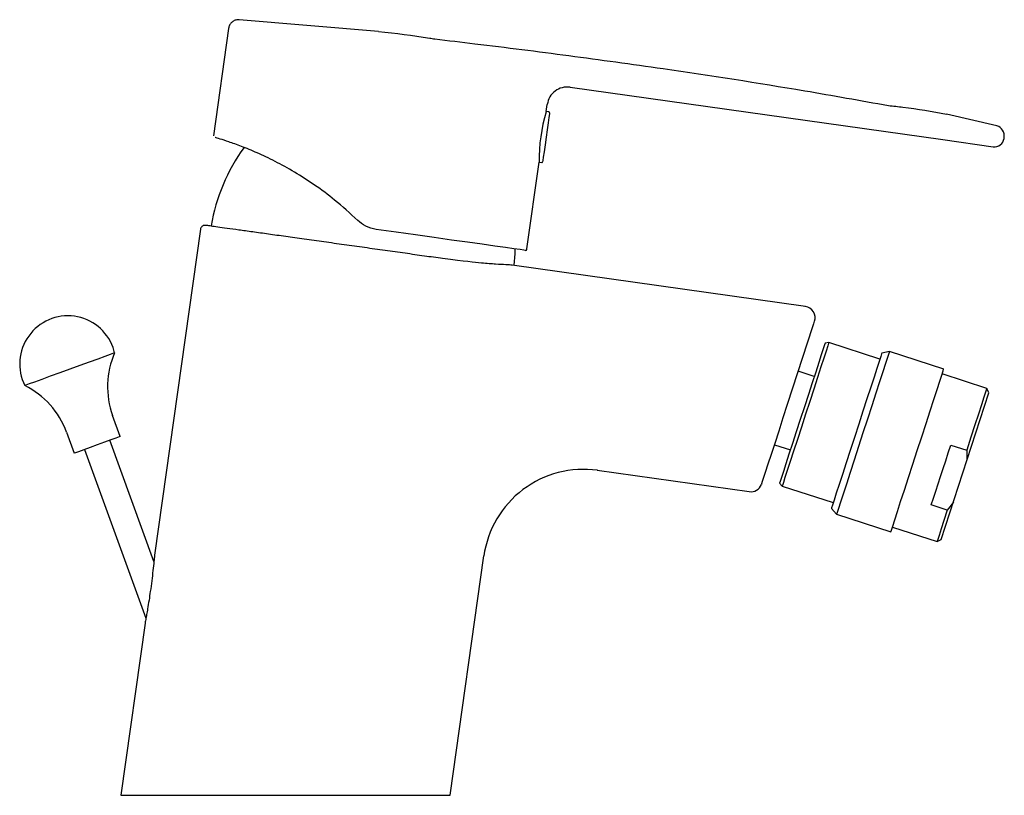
# Model space of a CAD drawing. Header units: millimetres. Extents: x 3953.285 to 3953.432, y 1838.635 to 1838.75.
import ezdxf

# ---------------------------------------------------------------- set-up
doc = ezdxf.new("R2010")
doc.units = ezdxf.units.MM
doc.layers.add('SANINDUSA', color=3, linetype='Continuous')

msp = doc.modelspace()

# ---------------------------------------------------------------- linework, layer by layer
at = {"layer": 'SANINDUSA'}
for p, q in [((3953.338626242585, 1838.748688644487), (3953.317867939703, 1838.750432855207)), ((3953.316285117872, 1838.749144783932), (3953.31403771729, 1838.733153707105)), ((3953.367158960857, 1838.740369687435), (3953.422723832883, 1838.732560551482)), ((3953.363620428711, 1838.736747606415), (3953.363770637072, 1838.737816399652)), ((3953.364016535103, 1838.736691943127), (3953.363620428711, 1838.736747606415)), ((3953.430776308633, 1838.734634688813), (3953.423260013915, 1838.736375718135)), ((3953.422723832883, 1838.732560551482), (3953.430200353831, 1838.731509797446)), ((3953.43183804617, 1838.732743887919), (3953.431859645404, 1838.732897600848)), ((3953.360743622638, 1838.716278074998), (3953.362562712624, 1838.729221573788)), ((3953.362562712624, 1838.729221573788), (3953.362958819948, 1838.72916590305)), ((3953.312078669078, 1838.71921434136), (3953.305251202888, 1838.670634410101)), ((3953.402224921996, 1838.707698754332), (3953.358555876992, 1838.713868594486)), ((3953.402218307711, 1838.707678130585), (3953.402217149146, 1838.707674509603)), ((3953.403471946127, 1838.705119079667), (3953.403593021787, 1838.705491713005)), ((3953.399583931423, 1838.693152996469), (3953.403347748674, 1838.70473683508)), ((3953.40572609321, 1838.70234842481), (3953.405161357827, 1838.702228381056)), ((3953.413334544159, 1838.699876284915), (3953.40572609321, 1838.70234842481)), ((3953.414749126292, 1838.700993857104), (3953.413619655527, 1838.700753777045)), ((3953.422833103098, 1838.698367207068), (3953.414749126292, 1838.700993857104)), ((3953.403550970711, 1838.697272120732), (3953.401173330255, 1838.698044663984)), ((3953.429258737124, 1838.69549079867), (3953.422601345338, 1838.697653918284)), ((3953.42957976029, 1838.694860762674), (3953.429258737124, 1838.69549079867)), ((3953.422472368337, 1838.672986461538), (3953.42957976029, 1838.694860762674)), ((3953.30014191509, 1838.688326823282), (3953.298995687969, 1838.691476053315)), ((3953.292135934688, 1838.688979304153), (3953.293282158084, 1838.685830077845)), ((3953.305158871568, 1838.669718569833), (3953.298591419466, 1838.687762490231)), ((3953.397619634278, 1838.687107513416), (3953.399997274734, 1838.686334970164)), ((3953.423887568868, 1838.687050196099), (3953.426265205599, 1838.686277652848)), ((3953.294832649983, 1838.686394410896), (3953.303972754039, 1838.661282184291)), ((3953.426265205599, 1838.686277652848), (3953.426305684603, 1838.684784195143)), ((3953.371176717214, 1838.683305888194), (3953.393870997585, 1838.68011641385)), ((3953.395727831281, 1838.68128514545), (3953.395688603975, 1838.681175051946)), ((3953.398386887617, 1838.681378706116), (3953.398773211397, 1838.680949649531)), ((3953.398773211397, 1838.680949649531), (3953.406381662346, 1838.678477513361)), ((3953.406096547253, 1838.677600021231), (3953.406869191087, 1838.676741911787)), ((3953.423370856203, 1838.677369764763), (3953.420993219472, 1838.678142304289)), ((3953.424281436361, 1838.678554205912), (3953.423370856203, 1838.677369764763)), ((3953.406869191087, 1838.676741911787), (3953.414953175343, 1838.674115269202)), ((3953.415184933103, 1838.674828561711), (3953.42184233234, 1838.672665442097)), ((3953.42184233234, 1838.672665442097), (3953.422472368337, 1838.672986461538)), ((3953.349302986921, 1838.634873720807), (3953.354313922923, 1838.670528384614)), ((3953.303828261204, 1838.660509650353), (3953.300225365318, 1838.634873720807)), ((3953.300225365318, 1838.634873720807), (3953.349302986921, 1838.634873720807))]:
    msp.add_line(p, q, dxfattribs=at)
at = {"layer": 'SANINDUSA', "flags": 128}
for points in [[(3953.364101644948, 1838.736578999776), (3953.364076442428, 1838.736399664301), (3953.364003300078, 1838.735879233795), (3953.363889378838, 1838.735068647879), (3953.363745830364, 1838.734047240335), (3953.363586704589, 1838.732915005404), (3953.363427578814, 1838.731782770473), (3953.36328403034, 1838.730761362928), (3953.3631701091, 1838.729950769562), (3953.363096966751, 1838.729430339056), (3953.36307176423, 1838.729251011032)], [(3953.360461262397, 1838.716065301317), (3953.360275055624, 1838.716091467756), (3953.359719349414, 1838.716169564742), (3953.358802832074, 1838.71629837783), (3953.357539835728, 1838.716475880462), (3953.355950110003, 1838.716699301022), (3953.35405851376, 1838.716965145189), (3953.351894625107, 1838.717269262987), (3953.349492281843, 1838.717606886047), (3953.34688904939, 1838.717972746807), (3953.344125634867, 1838.718361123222), (3953.341245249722, 1838.718765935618), (3953.338292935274, 1838.719180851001)], [(3953.358838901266, 1838.713840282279), (3953.358956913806, 1838.71552649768), (3953.358975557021, 1838.716274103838)], [(3953.405161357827, 1838.702228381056), (3953.405157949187, 1838.702217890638), (3953.405076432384, 1838.701967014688), (3953.404888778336, 1838.701389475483), (3953.404601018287, 1838.700503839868), (3953.404222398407, 1838.699338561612), (3953.403765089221, 1838.697931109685), (3953.403243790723, 1838.69632671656), (3953.402675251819, 1838.694576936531), (3953.402077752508, 1838.692738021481), (3953.401470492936, 1838.690869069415), (3953.400872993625, 1838.689030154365), (3953.400304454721, 1838.687280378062), (3953.399783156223, 1838.685675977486), (3953.399325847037, 1838.684268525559), (3953.398947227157, 1838.683103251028), (3953.398659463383, 1838.682217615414), (3953.39847181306, 1838.681640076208), (3953.398390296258, 1838.681389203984), (3953.398386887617, 1838.681378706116)], [(3953.40572609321, 1838.70234842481), (3953.405694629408, 1838.702251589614), (3953.405555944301, 1838.701824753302), (3953.405310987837, 1838.701070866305), (3953.404967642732, 1838.700014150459), (3953.404536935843, 1838.698688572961), (3953.404032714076, 1838.697136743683), (3953.403471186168, 1838.695408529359), (3953.402870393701, 1838.693559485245), (3953.402249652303, 1838.69164903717)], [(3953.299303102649, 1838.700791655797), (3953.299135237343, 1838.700730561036), (3953.298640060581, 1838.700550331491), (3953.297842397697, 1838.700260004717), (3953.296782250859, 1838.699874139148), (3953.295512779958, 1838.699412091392), (3953.294097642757, 1838.698897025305), (3953.292607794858, 1838.698354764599), (3953.29111794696, 1838.697812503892), (3953.289702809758, 1838.697297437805), (3953.288433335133, 1838.696835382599), (3953.287373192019, 1838.69644952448), (3953.286575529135, 1838.696159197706), (3953.286080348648, 1838.695978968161), (3953.285912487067, 1838.69591786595)], [(3953.413619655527, 1838.700753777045), (3953.413589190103, 1838.700660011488), (3953.413454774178, 1838.700246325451), (3953.413216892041, 1838.699514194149), (3953.412882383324, 1838.698484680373), (3953.412460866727, 1838.69718739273), (3953.411964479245, 1838.695659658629), (3953.411407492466, 1838.693945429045), (3953.410805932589, 1838.692094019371), (3953.410177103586, 1838.690158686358), (3953.409539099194, 1838.688195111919), (3953.408910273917, 1838.68625978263), (3953.408308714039, 1838.684408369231), (3953.40775172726, 1838.682694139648), (3953.407255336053, 1838.681166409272), (3953.406833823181, 1838.679869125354), (3953.406499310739, 1838.678839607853), (3953.406261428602, 1838.67810747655), (3953.406127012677, 1838.677693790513), (3953.406096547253, 1838.677600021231)], [(3953.414749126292, 1838.700993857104), (3953.414745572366, 1838.700982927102), (3953.414660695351, 1838.700721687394), (3953.414465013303, 1838.700119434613), (3953.414164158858, 1838.699193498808), (3953.413766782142, 1838.697970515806), (3953.413284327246, 1838.696485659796), (3953.412730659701, 1838.694781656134), (3953.412121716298, 1838.692907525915), (3953.411475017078, 1838.69091718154), (3953.41080915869, 1838.688867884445)], [(3953.41889313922, 1838.686241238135), (3953.419558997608, 1838.688290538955), (3953.420205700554, 1838.69028088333), (3953.420814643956, 1838.692155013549), (3953.421368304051, 1838.693859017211), (3953.421850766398, 1838.695343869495), (3953.422248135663, 1838.696566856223), (3953.422548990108, 1838.697492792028), (3953.422744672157, 1838.69809504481), (3953.422829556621, 1838.698356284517), (3953.422833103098, 1838.698367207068)], [(3953.429258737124, 1838.69549079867), (3953.429228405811, 1838.695397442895), (3953.429086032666, 1838.694959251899), (3953.428831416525, 1838.694175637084), (3953.428472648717, 1838.693071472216), (3953.428021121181, 1838.691681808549), (3953.427491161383, 1838.690050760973), (3953.426899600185, 1838.688230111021), (3953.426265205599, 1838.686277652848)], [(3953.395727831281, 1838.68128514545), (3953.395810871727, 1838.681540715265), (3953.396002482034, 1838.68213043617), (3953.396297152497, 1838.683037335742), (3953.396686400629, 1838.684235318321), (3953.397159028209, 1838.685689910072), (3953.397701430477, 1838.687359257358), (3953.398298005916, 1838.689195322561), (3953.398931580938, 1838.691145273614), (3953.399583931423, 1838.693152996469)], [(3953.402249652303, 1838.69164903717), (3953.401628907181, 1838.689738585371), (3953.401028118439, 1838.687889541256), (3953.400466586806, 1838.686161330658), (3953.399962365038, 1838.684609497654), (3953.39953165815, 1838.683283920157), (3953.399188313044, 1838.682227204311), (3953.398943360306, 1838.681473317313), (3953.398804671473, 1838.681046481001), (3953.398773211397, 1838.680949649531)], [(3953.30014191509, 1838.688326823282), (3953.299974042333, 1838.688265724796), (3953.299486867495, 1838.688088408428), (3953.298728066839, 1838.687812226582), (3953.29777192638, 1838.687464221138), (3953.296712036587, 1838.687078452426), (3953.295652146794, 1838.686692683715), (3953.29469600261, 1838.686344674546), (3953.293937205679, 1838.686068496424), (3953.293450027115, 1838.685891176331), (3953.293282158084, 1838.685830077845)], [(3953.41080915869, 1838.688867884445), (3953.410143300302, 1838.686818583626), (3953.409496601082, 1838.68482823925), (3953.408887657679, 1838.682954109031), (3953.408333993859, 1838.681250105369), (3953.407851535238, 1838.679765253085), (3953.407454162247, 1838.678542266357), (3953.407153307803, 1838.677616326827), (3953.406957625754, 1838.677014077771), (3953.406872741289, 1838.676752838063), (3953.406869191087, 1838.676741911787)], [(3953.420993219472, 1838.678142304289), (3953.421312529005, 1838.679125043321), (3953.421651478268, 1838.680168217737), (3953.422006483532, 1838.681260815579), (3953.422373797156, 1838.682391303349), (3953.422749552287, 1838.683547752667), (3953.423129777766, 1838.684717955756), (3953.423510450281, 1838.685889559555), (3953.423887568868, 1838.687050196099)], [(3953.414953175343, 1838.674115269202), (3953.41495672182, 1838.674126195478), (3953.415041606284, 1838.674387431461), (3953.415237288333, 1838.674989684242), (3953.415538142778, 1838.675915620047), (3953.415935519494, 1838.677138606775), (3953.41641797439, 1838.678623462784), (3953.416971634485, 1838.680327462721), (3953.417580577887, 1838.682201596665), (3953.418227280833, 1838.684191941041), (3953.41889313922, 1838.686241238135)], [(3953.423370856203, 1838.677369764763), (3953.422873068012, 1838.675837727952), (3953.422460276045, 1838.674567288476), (3953.422145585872, 1838.673598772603), (3953.421938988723, 1838.672962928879), (3953.421847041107, 1838.672679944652), (3953.42184233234, 1838.672665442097)]]:
    msp.add_lwpolyline(points, dxfattribs=at)
at = {"layer": 'SANINDUSA'}
for centre, radius, start, end in [((3953.366741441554, 1838.737398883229), 0.003000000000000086, 81.99999998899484, 172.0000000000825), ((3953.386998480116, 1838.729624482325), 0.02443908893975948, 163.1694118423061, 180.9446344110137), ((3953.364002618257, 1838.736592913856), 0.0001000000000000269, 352.0000000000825, 81.99999998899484), ((3953.430189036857, 1838.733062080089), 0.001678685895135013, 354.3770834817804, 69.52245988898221), ((3953.430402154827, 1838.732945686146), 0.001450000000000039, 261.9999999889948, 352.0000000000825), ((3953.34047564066, 1838.715363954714), 0.02712977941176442, 143.7970124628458, 170.7740827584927), ((3953.36297273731, 1838.729264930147), 0.0001000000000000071, 261.9999999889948, 352.0000000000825), ((3953.360496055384, 1838.716312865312), 0.0002500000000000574, 261.9999999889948, 352.0000000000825), ((3953.401976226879, 1838.706017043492), 0.001700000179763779, 341.9999811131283, 81.58794141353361), ((3953.292324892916, 1838.699132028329), 0.007172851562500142, 20.00000000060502, 206.6218830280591), ((3953.292324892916, 1838.699132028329), 0.007172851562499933, 13.37811697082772, 20.00000000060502), ((3953.310741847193, 1838.69575130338), 0.01250000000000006, 156.2198519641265, 200.000000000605), ((3953.280389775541, 1838.68470405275), 0.01250000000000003, 20.00000000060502, 63.78014802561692), ((3953.369167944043, 1838.668440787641), 0.01500000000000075, 81.99999998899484, 172.0000000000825), ((3953.394107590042, 1838.681799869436), 0.001700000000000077, 261.9999999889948, 338.4360231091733)]:
    msp.add_arc(centre, radius, start, end, dxfattribs=at)
for points, knots in [([(3953.317867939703, 1838.750432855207), (3953.317698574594, 1838.750427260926), (3953.317359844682, 1838.750416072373), (3953.316894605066, 1838.750187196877), (3953.316530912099, 1838.749829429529), (3953.316342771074, 1838.74945425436), (3953.31629855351, 1838.749216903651), (3953.316285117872, 1838.749144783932)], [0, 0, 0, 0, 0.225404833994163, 0.4508092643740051, 0.6762134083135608, 0.9016164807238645, 1, 1, 1, 1]), ([(3953.338626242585, 1838.748688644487), (3953.341170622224, 1838.748395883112), (3953.343971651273, 1838.748073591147), (3953.346751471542, 1838.747608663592), (3953.347006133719, 1838.747565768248)], [0, 0, 0, 0, 0.8818998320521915, 0.9708563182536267, 0.9708563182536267, 0.9708563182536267, 0.9708563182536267]), ([(3953.347006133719, 1838.747565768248), (3953.34900010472, 1838.747335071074), (3953.355662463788, 1838.7465526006), (3953.36700613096, 1838.745106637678), (3953.383403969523, 1838.742838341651), (3953.399284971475, 1838.74039290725), (3953.410445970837, 1838.738397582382), (3953.414590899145, 1838.737640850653)], [0.09885936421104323, 0.09885936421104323, 0.09885936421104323, 0.09885936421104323, 0.1692495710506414, 0.334102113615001, 0.4998964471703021, 0.7497466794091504, 0.8975017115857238, 0.8975017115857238, 0.8975017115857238, 0.8975017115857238]), ([(3953.414590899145, 1838.737640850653), (3953.415318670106, 1838.737570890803), (3953.418225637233, 1838.737280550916), (3953.42110280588, 1838.73676343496), (3953.423260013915, 1838.736375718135)], [0.05531290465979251, 0.05531290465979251, 0.05531290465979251, 0.05531290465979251, 0.2917041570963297, 1, 1, 1, 1]), ([(3953.335518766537, 1838.720532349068), (3953.334385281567, 1838.721570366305), (3953.332309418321, 1838.72347139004), (3953.329100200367, 1838.725836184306), (3953.32608695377, 1838.727774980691), (3953.323172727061, 1838.729368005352), (3953.320464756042, 1838.730645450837), (3953.318124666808, 1838.731594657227), (3953.31623157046, 1838.732265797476), (3953.314944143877, 1838.732677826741), (3953.3142611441, 1838.732877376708), (3953.314285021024, 1838.732871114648), (3953.314293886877, 1838.732868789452)], [0, 0, 0, 0, 0.1201135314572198, 0.2199758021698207, 0.3197887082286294, 0.4210710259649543, 0.5223467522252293, 0.6260664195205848, 0.7298024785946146, 0.8340958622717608, 0.9383973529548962, 1, 1, 1, 1]), ([(3953.338292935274, 1838.719180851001), (3953.337747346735, 1838.719305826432), (3953.336716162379, 1838.719542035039), (3953.335902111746, 1838.720215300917), (3953.335518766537, 1838.720532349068)], [0, 0, 0, 0, 0.529089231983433, 1, 1, 1, 1]), ([(3953.312853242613, 1838.719790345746), (3953.312774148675, 1838.719792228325), (3953.312615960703, 1838.719795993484), (3953.312392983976, 1838.719701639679), (3953.312214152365, 1838.719544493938), (3953.312109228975, 1838.7193629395), (3953.312084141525, 1838.719239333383), (3953.312074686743, 1838.719192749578)], [0, 0, 0, 0, 0.2171786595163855, 0.4343575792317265, 0.6515264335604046, 0.8686697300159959, 1, 1, 1, 1]), ([(3953.348173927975, 1838.714840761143), (3953.347277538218, 1838.714966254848), (3953.345485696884, 1838.715217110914), (3953.342591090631, 1838.715623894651), (3953.339602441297, 1838.716043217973), (3953.33655234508, 1838.716470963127), (3953.333491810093, 1838.716899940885), (3953.330470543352, 1838.717323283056), (3953.327546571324, 1838.717732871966), (3953.324762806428, 1838.71812277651), (3953.322176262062, 1838.718485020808), (3953.319829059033, 1838.718813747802), (3953.317761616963, 1838.719103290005), (3953.316017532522, 1838.719347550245), (3953.314621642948, 1838.719543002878), (3953.313613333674, 1838.719684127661), (3953.312972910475, 1838.719773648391), (3953.312893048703, 1838.71978479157), (3953.312853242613, 1838.719790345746)], [0, 0, 0, 0, 0.06248344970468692, 0.1249015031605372, 0.1868071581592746, 0.2491421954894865, 0.3113902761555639, 0.3734984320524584, 0.4361556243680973, 0.4983721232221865, 0.5609678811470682, 0.6236158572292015, 0.6860348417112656, 0.7490244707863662, 0.8116020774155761, 0.8743940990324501, 0.9373933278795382, 1, 1, 1, 1]), ([(3953.358556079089, 1838.713870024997), (3953.358537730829, 1838.713870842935), (3953.358433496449, 1838.713875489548), (3953.357644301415, 1838.713912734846), (3953.356151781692, 1838.714000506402), (3953.353826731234, 1838.714166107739), (3953.351615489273, 1838.714424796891), (3953.348173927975, 1838.714840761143)], [0, 0, 0, 0, 0.04633470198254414, 0.2632221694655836, 0.4797973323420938, 0.702615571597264, 1, 1, 1, 1]), ([(3953.403347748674, 1838.70473683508), (3953.403355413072, 1838.704760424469), (3953.403376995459, 1838.70482685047), (3953.403410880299, 1838.704931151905), (3953.403443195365, 1838.705030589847), (3953.403465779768, 1838.705100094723), (3953.403469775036, 1838.705112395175), (3953.403471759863, 1838.705118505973)], [0, 0, 0, 0, 0.1227381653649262, 0.3456217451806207, 0.5660212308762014, 0.7844017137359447, 1, 1, 1, 1]), ([(3953.305251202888, 1838.670634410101), (3953.305249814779, 1838.670620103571), (3953.305246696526, 1838.670587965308), (3953.305217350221, 1838.670288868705), (3953.305144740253, 1838.66956998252), (3953.304960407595, 1838.667865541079), (3953.304651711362, 1838.665418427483), (3953.304305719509, 1838.663175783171), (3953.304065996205, 1838.661787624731), (3953.303943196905, 1838.661114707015), (3953.303861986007, 1838.660684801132), (3953.303830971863, 1838.660523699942), (3953.303828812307, 1838.660512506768), (3953.303828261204, 1838.660509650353)], [0, 0, 0, 0, 0.03129673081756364, 0.07030513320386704, 0.1340014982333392, 0.2623058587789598, 0.5222066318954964, 0.7404004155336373, 0.8175815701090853, 0.8951519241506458, 0.9396741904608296, 0.9846052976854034, 1, 1, 1, 1])]:
    msp.add_open_spline(points, degree=3, knots=knots, dxfattribs=at)

doc.saveas('drawing.dxf')
